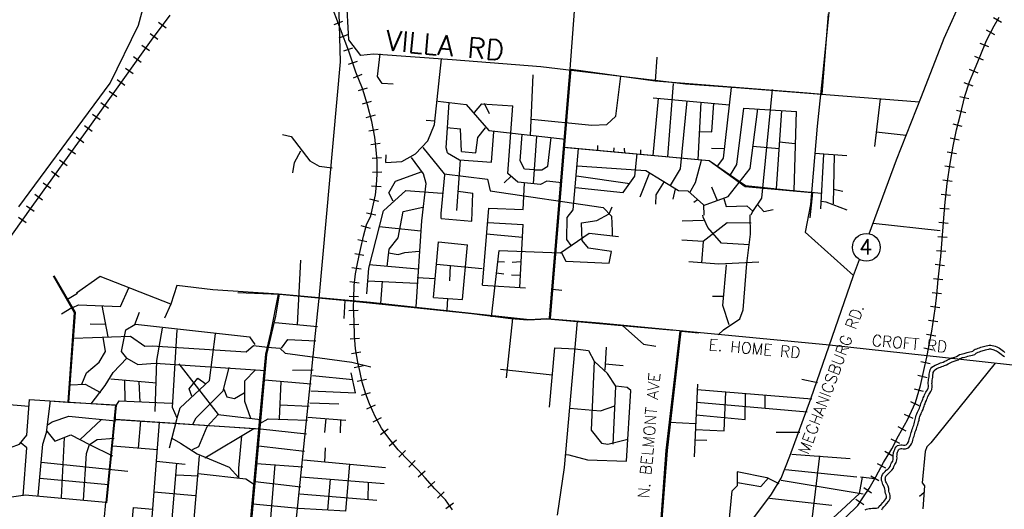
# Model space of a CAD drawing. Header units: feet. Extents: x 1615653 to 1618118, y 708897 to 711917.
# Tile 33 of 183: x 1618074.11 to 1618084.56, y 710533.35 to 710538.55. Entities that reach past the tile are written whole.
import ezdxf

# ---------------------------------------------------------------- set-up
doc = ezdxf.new("R2010")
doc.units = ezdxf.units.FT
doc.header["$LTSCALE"] = 20
doc.header["$MEASUREMENT"] = 0
for name, color, linetype in [('17_TRAIN_TRAKS', 254, 'Continuous'), ('35_INTERSTATE_ROADS', 130, 'Continuous'), ('36_MAJOR_ROADS', 130, 'Continuous'), ('37_MINOR_ROADS', 130, 'Continuous'), ('38_TOWN_ROADS', 130, 'Continuous'), ('58_MAJOR_WATER', 170, 'Continuous'), ('ROAD-TEXT', 2, 'Continuous')]:
    doc.layers.add(name, color=color, linetype=linetype)
doc.styles.get("Standard").update_dxf_attribs({"font": 'simplex.shx'})

msp = doc.modelspace()

# ---------------------------------------------------------------- linework, layer by layer
at = {"layer": '17_TRAIN_TRAKS', "linetype": 'Continuous'}
for points in [[(1618078.70163, 710533.34607), (1618078.62743, 710533.44928), (1618078.51614, 710533.56853), (1618078.41086, 710533.68477), (1618078.33466, 710533.77095), (1618078.2374, 710533.86614), (1618078.12711, 710533.98238), (1618078.02784, 710534.10464), (1618077.94863, 710534.21186), (1618077.88346, 710534.3281), (1618077.82029, 710534.4724), (1618077.78119, 710534.57361), (1618077.74309, 710534.70187), (1618077.72203, 710534.80308), (1618077.69697, 710534.91431), (1618077.6719, 710535.0536), (1618077.66188, 710535.19289), (1618077.65686, 710535.35322), (1618077.65085, 710535.4895), (1618077.65285, 710535.59171), (1618077.65686, 710535.72699), (1618077.67391, 710535.85125), (1618077.69697, 710535.98151), (1618077.72404, 710536.11078), (1618077.75612, 710536.25408), (1618077.78921, 710536.37232), (1618077.83433, 710536.46952), (1618077.85539, 710536.56472), (1618077.88647, 710536.69298), (1618077.89449, 710536.79419), (1618077.90352, 710536.91144), (1618077.90151, 710537.05172), (1618077.89349, 710537.17097), (1618077.87644, 710537.30625), (1618077.84636, 710537.46959), (1618077.79824, 710537.64796), (1618077.7471, 710537.82031), (1618077.67692, 710537.99367), (1618077.59971, 710538.21713), (1618077.51248, 710538.45262), (1618077.40319, 710538.74122)], [(1618073.73748, 710535.8693), (1618074.23583, 710536.56675), (1618074.84943, 710537.4185), (1618075.50418, 710538.3354), (1618075.70368, 710538.60195)], [(1618075.66118, 710538.46172), (1618075.58112, 710538.52164)], [(1618077.53538, 710538.53334), (1618077.44186, 710538.49793)], [(1618082.88268, 710533.2659), (1618083.00703, 710533.39215), (1618083.06818, 710533.48235), (1618083.12733, 710533.57155), (1618083.20053, 710533.6968), (1618083.28173, 710533.8461), (1618083.36898, 710533.9944), (1618083.43918, 710534.1317), (1618083.53543, 710534.30205), (1618083.62163, 710534.48445), (1618083.67378, 710534.6658), (1618083.70988, 710534.82515), (1618083.74198, 710534.9674), (1618083.76403, 710535.07665), (1618083.79513, 710535.242), (1618083.81418, 710535.3863), (1618083.83223, 710535.50555), (1618083.84723, 710535.6288), (1618083.86228, 710535.79315), (1618083.89038, 710536.03765), (1618083.93248, 710536.57875), (1618083.95753, 710536.81325), (1618083.98763, 710537.0257), (1618084.02073, 710537.20905), (1618084.05783, 710537.3824), (1618084.09793, 710537.54375), (1618084.14403, 710537.74115), (1618084.19618, 710537.89245), (1618084.24733, 710538.01975), (1618084.30848, 710538.16505), (1618084.37563, 710538.3334), (1618084.45688, 710538.4877), (1618084.50998, 710538.5789)], [(1618084.53516, 710538.52277), (1618084.44874, 710538.57309)], [(1618084.4637, 710538.39335), (1618084.37522, 710538.43994)], [(1618075.57129, 710538.34163), (1618075.49124, 710538.40155)], [(1618077.58807, 710538.39252), (1618077.49429, 710538.35778)], [(1618075.48397, 710538.22106), (1618075.40259, 710538.27917)], [(1618077.64017, 710538.25186), (1618077.5464, 710538.21712)], [(1618084.40135, 710538.26293), (1618084.30847, 710538.29998)], [(1618075.3968, 710538.09899), (1618075.31542, 710538.1571)], [(1618077.68991, 710538.10918), (1618077.59539, 710538.07652)], [(1618084.34499, 710538.12291), (1618084.25282, 710538.1617)], [(1618075.30963, 710537.97692), (1618075.22825, 710538.03503)], [(1618084.28737, 710537.98531), (1618084.19458, 710538.02259)], [(1618075.22246, 710537.85484), (1618075.14108, 710537.91296)], [(1618077.74018, 710537.97066), (1618077.64749, 710537.93313)], [(1618075.13529, 710537.73277), (1618075.05391, 710537.79089)], [(1618077.79732, 710537.82682), (1618077.70146, 710537.79838)], [(1618084.23373, 710537.84795), (1618084.13918, 710537.88053)], [(1618077.83999, 710537.68302), (1618077.74412, 710537.65458)], [(1618084.18821, 710537.7105), (1618084.09083, 710537.73324)], [(1618075.04812, 710537.6107), (1618074.96674, 710537.66882)], [(1618084.1541, 710537.56443), (1618084.05672, 710537.58717)], [(1618074.96095, 710537.48863), (1618074.87957, 710537.54674)], [(1618077.87992, 710537.53715), (1618077.78337, 710537.5111)], [(1618074.87356, 710537.36646), (1618074.79242, 710537.42491)], [(1618077.91247, 710537.38668), (1618077.81413, 710537.36856)], [(1618084.11821, 710537.41806), (1618084.02116, 710537.44218)], [(1618074.78588, 710537.24475), (1618074.70475, 710537.3032)], [(1618084.08562, 710537.27334), (1618083.98783, 710537.29426)], [(1618074.69821, 710537.12304), (1618074.61707, 710537.1815)], [(1618077.93573, 710537.23568), (1618077.83651, 710537.22318)], [(1618074.61053, 710537.00134), (1618074.52939, 710537.05979)], [(1618077.94949, 710537.08345), (1618077.84971, 710537.07674)], [(1618084.05686, 710537.12778), (1618083.95846, 710537.14555)], [(1618084.03191, 710536.98181), (1618083.9329, 710536.99584)], [(1618074.52285, 710536.87963), (1618074.44171, 710536.93808)], [(1618077.95324, 710536.93089), (1618077.85325, 710536.92946)], [(1618084.01087, 710536.83329), (1618083.91186, 710536.84732)], [(1618074.43517, 710536.75792), (1618074.35404, 710536.81637)], [(1618077.94326, 710536.77661), (1618077.84357, 710536.78452)], [(1618074.3475, 710536.63622), (1618074.26636, 710536.69467)], [(1618077.92043, 710536.62081), (1618077.82324, 710536.64436)], [(1618083.99421, 710536.68596), (1618083.89478, 710536.69658)], [(1618074.26002, 710536.5146), (1618074.17866, 710536.57274)], [(1618083.97947, 710536.53815), (1618083.87977, 710536.5459)], [(1618074.17281, 710536.39256), (1618074.09145, 710536.45069)], [(1618077.88689, 710536.47564), (1618077.78925, 710536.49724)], [(1618077.83049, 710536.33428), (1618077.73419, 710536.36123)], [(1618083.96783, 710536.3886), (1618083.86814, 710536.39635)], [(1618077.7934, 710536.1917), (1618077.69581, 710536.21355)], [(1618083.9562, 710536.23905), (1618083.8565, 710536.24681)], [(1618077.76153, 710536.04584), (1618077.66365, 710536.06634)], [(1618083.94456, 710536.0895), (1618083.84486, 710536.09726)], [(1618077.73334, 710535.90012), (1618077.63487, 710535.91755)], [(1618083.92931, 710535.93845), (1618083.82996, 710535.94987)], [(1618083.91218, 710535.78944), (1618083.81283, 710535.80085)], [(1618077.71101, 710535.75379), (1618077.61193, 710535.76738)], [(1618077.7034, 710535.60947), (1618077.60344, 710535.61243)], [(1618083.89857, 710535.64121), (1618083.79899, 710535.65033)], [(1618083.88035, 710535.48937), (1618083.78147, 710535.50434)], [(1618077.70206, 710535.46321), (1618077.60215, 710535.4588)], [(1618077.70815, 710535.31269), (1618077.6082, 710535.30956)], [(1618083.85875, 710535.3419), (1618083.75961, 710535.35499)], [(1618083.83639, 710535.19086), (1618083.73811, 710535.20934)], [(1618077.71402, 710535.16486), (1618077.61428, 710535.15768)], [(1618083.80822, 710535.04285), (1618083.71019, 710535.06264)], [(1618077.72856, 710535.02107), (1618077.63014, 710535.00336)], [(1618077.75685, 710534.87601), (1618077.6593, 710534.85403)], [(1618083.7769, 710534.895), (1618083.67935, 710534.91702)], [(1618083.74382, 710534.74866), (1618083.64629, 710534.77075)], [(1618077.78861, 710534.72857), (1618077.6907, 710534.7082)], [(1618077.82893, 710534.58849), (1618077.73307, 710534.56001)], [(1618083.70699, 710534.60036), (1618083.61088, 710534.62799)], [(1618077.88247, 710534.45505), (1618077.79086, 710534.41495)], [(1618083.66042, 710534.44951), (1618083.57001, 710534.49223)], [(1618083.59633, 710534.31389), (1618083.50591, 710534.35662)], [(1618077.94336, 710534.3235), (1618077.85614, 710534.27459)], [(1618083.52324, 710534.17883), (1618083.43617, 710534.22802)], [(1618078.01858, 710534.20132), (1618077.93815, 710534.1419)], [(1618078.10873, 710534.08434), (1618078.03109, 710534.02131)], [(1618083.45292, 710534.04874), (1618083.36388, 710534.09426)], [(1618078.20417, 710533.97381), (1618078.13162, 710533.90498)], [(1618083.37992, 710533.91439), (1618083.29373, 710533.9651)], [(1618078.30741, 710533.86758), (1618078.23746, 710533.79612)], [(1618083.3059, 710533.78589), (1618083.21805, 710533.83367)], [(1618078.4138, 710533.75692), (1618078.33888, 710533.69068)], [(1618083.2329, 710533.6531), (1618083.14657, 710533.70356)], [(1618078.51363, 710533.64578), (1618078.43951, 710533.57865)], [(1618078.61482, 710533.53607), (1618078.54172, 710533.46784)], [(1618083.15445, 710533.52198), (1618083.07111, 710533.57724)], [(1618078.71353, 710533.41517), (1618078.63233, 710533.35681)], [(1618083.07068, 710533.39694), (1618082.98791, 710533.45305)]]:
    msp.add_lwpolyline(points, dxfattribs=at)
at = {"layer": '35_INTERSTATE_ROADS', "linetype": 'Continuous'}
for points in [[(1618075.36783, 710538.49464), (1618075.5093, 710539.02248)], [(1618077.51142, 710538.10585), (1618077.49538, 710538.75598)], [(1618083.92551, 710538.35482), (1618084.06048, 710538.65367)], [(1618075.06584, 710537.87951), (1618075.36783, 710538.49464)], [(1618083.68556, 710537.73604), (1618083.92551, 710538.35482)], [(1618077.28586, 710535.59051), (1618077.51142, 710538.10585)], [(1618074.09767, 710536.56594), (1618075.06584, 710537.87951)], [(1618083.42061, 710537.06512), (1618083.68556, 710537.73604)], [(1618083.12824, 710536.27772), (1618083.42061, 710537.06512)], [(1618082.9637, 710535.8346), (1618083.02684, 710536.00463)], [(1618082.5088, 710534.52384), (1618082.9637, 710535.8346)], [(1618077.27259, 710535.45958), (1618077.28586, 710535.59051)], [(1618077.01118, 710532.91187), (1618077.27259, 710535.45958)], [(1618082.28684, 710533.9151), (1618082.5088, 710534.52384)], [(1618082.19286, 710533.68042), (1618082.28684, 710533.9151)], [(1618082.09188, 710533.51194), (1618082.19286, 710533.68042)], [(1618075.48232, 710533.03482), (1618075.09142, 710533.07497), (1618075.01941, 710533.14705), (1618075.00387, 710533.22998), (1618075.01925, 710533.42127), (1618074.16367, 710533.50016), (1618073.0354, 710533.335)], [(1618081.90192, 710533.25821), (1618082.09188, 710533.51194)]]:
    msp.add_lwpolyline(points, dxfattribs=at)
at = {"layer": '36_MAJOR_ROADS', "linetype": 'Continuous'}
msp.add_line((1618079.95086, 710538.02648), (1618080.11964, 710540.26417), dxfattribs=at)
for points in [[(1618083.62689, 710548.42499), (1618083.42121, 710545.99014), (1618083.38843, 710545.60488), (1618083.14333, 710543.12301), (1618083.13809, 710543.07037), (1618082.89347, 710540.58992), (1618082.82383, 710539.88398), (1618082.6357, 710537.99103), (1618082.57479, 710537.4209), (1618082.50698, 710536.5901), (1618082.45051, 710536.29403), (1618082.9637, 710535.8346)], [(1618078.70017, 710538.1274), (1618077.86338, 710538.18483), (1618077.72853, 710538.17333), (1618077.60142, 710538.33898), (1618077.5754, 710538.79676), (1618077.49538, 710538.75598)], [(1618081.17782, 710537.86672), (1618079.64157, 710538.05144), (1618078.70017, 710538.1274)], [(1618079.93799, 710537.86932), (1618079.95086, 710538.02648)], [(1618079.73279, 710535.37984), (1618079.93799, 710537.86932)], [(1618083.66254, 710537.6754), (1618081.67504, 710537.83095), (1618081.17782, 710537.86672)], [(1618079.87984, 710537.19979), (1618081.4277, 710537.05583), (1618081.81041, 710536.78113), (1618082.28359, 710536.73886)], [(1618082.28359, 710536.73886), (1618082.51982, 710536.71762)], [(1618074.46084, 710535.8304), (1618074.68296, 710535.43971), (1618074.61682, 710534.49021), (1618075.12275, 710534.45911), (1618075.06155, 710533.84477)], [(1618076.85287, 710535.63768), (1618076.15648, 710535.6837), (1618075.77589, 710535.72682), (1618075.70883, 710535.52905), (1618074.9582, 710535.8242), (1618074.70914, 710535.64674)], [(1618076.65563, 710534.31775), (1618076.71946, 710534.99739), (1618076.77347, 710535.22597), (1618076.85287, 710535.63768)], [(1618077.83002, 710535.5466), (1618076.85287, 710535.63768)], [(1618080.26582, 710535.32802), (1618079.70108, 710535.37419), (1618079.5223, 710535.36299), (1618078.93295, 710535.42865), (1618077.83002, 710535.5466)], [(1618082.70607, 710535.0944), (1618080.26582, 710535.32802)], [(1618080.91179, 710533.15427), (1618080.9741, 710533.97562), (1618081.12124, 710535.24239)], [(1618085.05137, 710534.4639), (1618084.77939, 710534.76343), (1618084.65041, 710534.8819), (1618084.32772, 710534.9172), (1618082.70607, 710535.0944)], [(1618084.46771, 710534.90188), (1618083.7855, 710534.05779), (1618083.74195, 710534.01423), (1618083.72258, 710533.96583), (1618083.69355, 710533.6319), (1618083.71774, 710533.59802), (1618083.69839, 710533.35604)], [(1618074.61682, 710534.49021), (1618075.12275, 710534.45911), (1618075.11875, 710534.30663), (1618076.65052, 710534.20632)], [(1618076.43164, 710531.83393), (1618076.65563, 710534.31775)], [(1618075.06155, 710533.84477), (1618075.01925, 710533.42127)], [(1618083.66195, 710533.48831), (1618083.7126, 710533.53367)]]:
    msp.add_lwpolyline(points, dxfattribs=at)
at = {"layer": '37_MINOR_ROADS', "linetype": 'Continuous'}
for points in [[(1618083.2443, 710537.71068), (1618083.18546, 710537.2053)], [(1618083.52207, 710537.32197), (1618083.20313, 710537.35703)], [(1618081.85697, 710536.16153), (1618081.55864, 710536.17959), (1618081.41466, 710536.34309), (1618081.3642, 710536.45283), (1618081.36184, 710536.47743)], [(1618081.52433, 710535.20526), (1618081.5829, 710535.25744), (1618081.75394, 710535.37551), (1618081.78914, 710535.46894), (1618081.82813, 710535.96289), (1618081.86734, 710536.27268), (1618081.86377, 710536.48044)], [(1618081.87594, 710536.39196), (1618081.62171, 710536.39337), (1618081.36642, 710536.19666), (1618081.13717, 710536.21171)], [(1618081.36742, 710536.41946), (1618081.14328, 710536.41178)], [(1618083.16981, 710536.38967), (1618083.8821, 710536.31103)], [(1618081.36642, 710536.19666), (1618081.34672, 710535.96893)], [(1618081.95508, 710535.97686), (1618081.5319, 710535.9536), (1618081.21425, 710535.97987)], [(1618081.64147, 710535.30963), (1618081.57566, 710535.5152), (1618081.6147, 710535.94675)], [(1618081.58429, 710535.61053), (1618081.46444, 710535.61267)], [(1618074.54964, 710535.42598), (1618074.65881, 710535.49535)], [(1618075.70883, 710535.52905), (1618075.64202, 710535.37979)], [(1618074.4199, 710534.50407), (1618074.61682, 710534.49021)]]:
    msp.add_lwpolyline(points, dxfattribs=at)
at = {"layer": '38_TOWN_ROADS', "linetype": 'Continuous'}
for points in [[(1618082.6279, 710537.76248), (1618082.69796, 710538.61356)], [(1618078.07259, 710537.86887), (1618077.95451, 710537.87589), (1618077.90747, 710537.95016), (1618077.93449, 710538.18902)], [(1618078.43939, 710537.26708), (1618078.51091, 710537.44065), (1618078.58598, 710538.13673)], [(1618080.85759, 710537.8993), (1618080.87798, 710538.15625)], [(1618079.94901, 710537.86839), (1618079.96188, 710538.02556)], [(1618079.96188, 710538.02556), (1618080.85591, 710537.90264), (1618082.46931, 710537.77671)], [(1618079.53074, 710537.32226), (1618079.55938, 710537.96676)], [(1618079.54074, 710537.49683), (1618080.1825, 710537.43347), (1618080.34197, 710537.43842), (1618080.43863, 710537.52754), (1618080.49184, 710537.95155)], [(1618079.74381, 710535.37892), (1618079.94901, 710537.86839)], [(1618080.99091, 710537.09645), (1618081.0489, 710537.87589)], [(1618081.52183, 710537.00115), (1618081.58149, 710537.08219), (1618081.6654, 710537.831)], [(1618081.87478, 710536.47951), (1618081.88482, 710536.50391), (1618081.98938, 710536.65457), (1618082.10075, 710537.80968)], [(1618078.5461, 710537.68571), (1618078.84686, 710537.65148), (1618079.09036, 710537.37586), (1618079.90188, 710537.28371)], [(1618080.83393, 710537.72241), (1618081.64382, 710537.64818)], [(1618080.83593, 710537.10848), (1618080.88992, 710537.71639)], [(1618081.01891, 710536.79049), (1618081.12323, 710536.96969), (1618081.19388, 710537.6893)], [(1618082.46931, 710537.77671), (1618082.6279, 710537.76248)], [(1618078.65046, 710537.13766), (1618078.63589, 710537.18971), (1618078.66627, 710537.67385)], [(1618078.93555, 710537.56807), (1618079.01331, 710537.65959), (1618079.34185, 710537.63911)], [(1618079.09517, 710537.55106), (1618079.04358, 710537.66129)], [(1618079.86285, 710536.82063), (1618079.70536, 710536.83639), (1618079.63659, 710536.8011), (1618079.3957, 710536.82657), (1618079.28982, 710536.91826), (1618079.34185, 710537.63911)], [(1618081.31186, 710537.06435), (1618081.34586, 710537.67626)], [(1618081.32586, 710537.36429), (1618081.45584, 710537.36027), (1618081.47984, 710537.66523)], [(1618081.36886, 710536.57782), (1618081.63253, 710536.67264), (1618081.86481, 710536.97268), (1618081.94577, 710537.60404)], [(1618081.65581, 710536.90585), (1618081.72271, 710537.01288), (1618081.79579, 710537.61206)], [(1618081.79579, 710537.61206), (1618082.35671, 710537.57796)], [(1618082.14374, 710536.75538), (1618082.20173, 710537.58799)], [(1618082.33371, 710536.73933), (1618082.35671, 710537.57796)], [(1618078.42331, 710537.48516), (1618078.51929, 710537.47917)], [(1618078.64287, 710537.40848), (1618078.78924, 710537.3941)], [(1618078.80003, 710537.15206), (1618078.78924, 710537.3941)], [(1618078.9488, 710537.13769), (1618078.97195, 710537.30171), (1618079.05438, 710537.40248)], [(1618076.89845, 710537.33299), (1618076.98963, 710537.31251), (1618077.18606, 710537.05331), (1618077.28597, 710536.99671), (1618077.42273, 710536.97833)], [(1618077.99525, 710537.03633), (1618078.16328, 710537.04753), (1618078.30885, 710537.1276), (1618078.43939, 710537.26708)], [(1618079.11661, 710537.03934), (1618079.14238, 710537.35996)], [(1618079.57275, 710536.95807), (1618079.46675, 710536.96443), (1618079.42175, 710537.05335), (1618079.44277, 710537.33113)], [(1618079.56475, 710536.80758), (1618079.59776, 710537.31524)], [(1618079.57275, 710536.95807), (1618079.6502, 710536.95621), (1618079.71625, 710536.99493), (1618079.75181, 710537.30119)], [(1618077.00522, 710536.92441), (1618077.02408, 710537.03635), (1618077.0928, 710537.15925)], [(1618078.38837, 710537.19585), (1618078.6158, 710536.91473), (1618079.07504, 710536.85701), (1618079.1016, 710536.73334), (1618080.30455, 710536.55733), (1618080.39063, 710536.46457), (1618080.39848, 710536.31088)], [(1618079.89085, 710537.19886), (1618081.42928, 710537.05667), (1618081.81538, 710536.79172), (1618082.28287, 710536.74209)], [(1618079.96488, 710536.15244), (1618079.91835, 710536.2161), (1618079.92085, 710536.44964), (1618079.98527, 710536.53253), (1618080.0419, 710537.18582)], [(1618080.24502, 710537.16566), (1618080.24702, 710537.21582)], [(1618080.41599, 710537.1466), (1618080.42099, 710537.19275)], [(1618080.53298, 710537.13557), (1618080.52998, 710537.18773)], [(1618080.70195, 710537.11952), (1618080.70295, 710537.16968)], [(1618081.45384, 710537.18874), (1618081.59482, 710537.18472)], [(1618081.89414, 710537.20728), (1618082.17316, 710537.18521)], [(1618082.17374, 710537.25595), (1618082.34171, 710537.23889)], [(1618077.99525, 710537.03633), (1618077.9988, 710537.11798)], [(1618078.31835, 710535.50031), (1618078.37545, 710536.41389), (1618078.42338, 710536.81337), (1618078.39289, 710536.91394), (1618078.26733, 710537.0885)], [(1618078.65046, 710537.13766), (1618078.777, 710537.06398), (1618079.11661, 710537.03934)], [(1618078.74849, 710536.52366), (1618078.7865, 710537.0584)], [(1618078.80003, 710537.15206), (1618078.9488, 710537.13769)], [(1618080.00889, 710536.76946), (1618080.51619, 710536.71559), (1618080.63898, 710536.89003), (1618080.6641, 710537.12863)], [(1618081.22388, 710536.71626), (1618081.28418, 710536.8243), (1618081.34886, 710537.06134)], [(1618082.55068, 710537.13457), (1618082.89157, 710537.10907)], [(1618082.61667, 710536.54271), (1618082.64667, 710537.12554)], [(1618082.74965, 710536.59588), (1618082.76065, 710537.11751)], [(1618080.02605, 710537.00015), (1618080.75728, 710536.94968), (1618081.1027, 710536.739), (1618081.20388, 710536.73532), (1618081.36774, 710536.58375), (1618081.37285, 710536.47651)], [(1618078.07327, 710536.62599), (1618078.02501, 710536.71403), (1618078.09678, 710536.83811), (1618078.37937, 710536.94001)], [(1618078.58144, 710536.44038), (1618078.58339, 710536.49236), (1618078.62245, 710536.9059)], [(1618079.25065, 710536.81962), (1618079.32567, 710536.88885)], [(1618080.01889, 710536.89386), (1618080.58808, 710536.8126)], [(1618080.69495, 710536.67111), (1618080.79994, 710536.92892)], [(1618077.79118, 710535.64077), (1618077.81518, 710535.91297), (1618077.96824, 710536.52178), (1618078.20531, 710536.73635), (1618078.59144, 710536.70826)], [(1618079.02158, 710535.73107), (1618079.08893, 710536.54917), (1618079.45471, 710536.53469), (1618079.46872, 710536.81561)], [(1618080.86093, 710536.59387), (1618080.86729, 710536.69117), (1618080.95492, 710536.83362)], [(1618081.0479, 710536.64503), (1618081.0709, 710536.75638)], [(1618081.51683, 710536.62798), (1618081.45584, 710536.77444)], [(1618082.28287, 710536.74209), (1618082.62173, 710536.70926)], [(1618082.75065, 710536.75036), (1618082.84964, 710536.7313)], [(1618078.76349, 710536.73234), (1618078.91754, 710536.70826)], [(1618078.90654, 710536.41129), (1618078.91754, 710536.70826)], [(1618081.26687, 710536.61293), (1618081.30586, 710536.64202)], [(1618081.58482, 710536.65406), (1618081.60882, 710536.56779), (1618081.82869, 710536.57615), (1618081.89378, 710536.51864)], [(1618082.50381, 710536.44872), (1618082.53083, 710536.71669)], [(1618078.01025, 710535.93172), (1618078.03045, 710536.11474), (1618078.12638, 710536.23646), (1618078.17731, 710536.51463), (1618078.38637, 710536.56078)], [(1618080.36801, 710536.49155), (1618080.39702, 710536.56278)], [(1618081.93877, 710536.59287), (1618082.00873, 710536.51568), (1618082.11075, 710536.53669)], [(1618082.62167, 710536.62397), (1618082.66906, 710536.61712), (1618082.89163, 710536.53368)], [(1618078.58144, 710536.44038), (1618078.90654, 710536.41129)], [(1618080.36601, 710535.96583), (1618080.39048, 710536.09053), (1618080.14594, 710536.12335), (1618080.0804, 710536.20682), (1618080.07391, 710536.39423), (1618080.23597, 710536.4192), (1618080.36801, 710536.49155)], [(1618077.92422, 710536.3541), (1618078.36737, 710536.30996)], [(1618079.07659, 710536.39825), (1618079.45371, 710536.37517)], [(1618079.4187, 710535.70799), (1618079.45371, 710536.37517)], [(1618079.06459, 710536.27585), (1618079.44571, 710536.24173)], [(1618079.19663, 710536.10027), (1618079.84984, 710536.07619), (1618080.15294, 710536.28588), (1618080.46704, 710536.24976)], [(1618080.39848, 710536.31088), (1618080.40002, 710536.25879)], [(1618078.50163, 710535.60084), (1618078.5532, 710536.19282)], [(1618078.5532, 710536.19282), (1618078.86359, 710536.16181)], [(1618078.80727, 710535.58028), (1618078.86359, 710536.16181)], [(1618078.02426, 710536.07419), (1618078.12522, 710536.05889), (1618078.19719, 710536.07831), (1618078.34836, 710536.09225)], [(1618079.11661, 710535.39698), (1618079.19663, 710536.10027)], [(1618079.85684, 710536.08121), (1618079.9075, 710535.98547), (1618080.36601, 710535.96583)], [(1618077.05448, 710535.31186), (1618077.09248, 710535.99801)], [(1618077.81819, 710535.95179), (1618078.33436, 710535.90564)], [(1618078.53442, 710535.9558), (1618079.01857, 710535.90764)], [(1618078.67303, 710535.7783), (1618078.68204, 710535.94088)], [(1618079.18263, 710535.98189), (1618079.25565, 710535.97888)], [(1618079.33768, 710535.97587), (1618079.42971, 710535.98289)], [(1618074.62784, 710534.48928), (1618074.69882, 710535.44227), (1618074.47186, 710535.82948)], [(1618078.32635, 710535.81233), (1618078.51942, 710535.8013)], [(1618079.16862, 710535.86149), (1618079.24665, 710535.85347)], [(1618079.32967, 710535.84042), (1618079.4227, 710535.83942)], [(1618074.66983, 710535.49443), (1618074.72912, 710535.52372), (1618075.17476, 710535.50647), (1618075.26274, 710535.70208)], [(1618077.80319, 710535.77621), (1618078.32335, 710535.75414)], [(1618077.94023, 710535.53744), (1618077.95924, 710535.77521)], [(1618079.02158, 710535.73107), (1618079.47772, 710535.70498)], [(1618079.76481, 710535.69094), (1618079.86485, 710535.6799)], [(1618074.61308, 710535.58158), (1618074.72016, 710535.64582)], [(1618076.42239, 710535.65385), (1618076.86389, 710535.63676)], [(1618076.8255, 710535.40292), (1618076.86389, 710535.63676)], [(1618076.86389, 710535.63676), (1618077.61571, 710535.56643), (1618078.90964, 710535.43148), (1618079.32221, 710535.37918)], [(1618078.50163, 710535.60084), (1618078.80727, 710535.58028)], [(1618078.64686, 710535.46764), (1618078.6516, 710535.58882)], [(1618075.04577, 710535.18245), (1618074.98278, 710535.51449)], [(1618077.55141, 710535.37807), (1618077.56341, 710535.56866)], [(1618075.24475, 710534.95675), (1618075.18675, 710535.02797), (1618075.23269, 710535.25731), (1618075.32922, 710535.31512), (1618075.37873, 710535.44327)], [(1618076.54156, 710532.92438), (1618076.73006, 710534.99434), (1618076.8255, 710535.40292)], [(1618079.27633, 710534.74731), (1618079.34351, 710535.37636)], [(1618079.32221, 710535.37918), (1618079.50384, 710535.36437), (1618079.71045, 710535.37434), (1618081.05823, 710535.2525)], [(1618074.8538, 710535.32189), (1618075.01678, 710535.31888)], [(1618075.33673, 710535.31888), (1618076.54451, 710535.18242), (1618076.60255, 710535.10019)], [(1618075.5457, 710534.39097), (1618075.56226, 710534.93042), (1618075.62369, 710535.27474)], [(1618076.81852, 710535.33593), (1618077.26745, 710535.29179)], [(1618079.81808, 710533.28651), (1618079.8922, 710533.79268), (1618080.02984, 710535.35104)], [(1618080.51326, 710535.29967), (1618080.73178, 710535.1041), (1618080.86358, 710535.0852)], [(1618074.67783, 710535.16741), (1618075.28344, 710535.18898), (1618075.43339, 710535.08288), (1618075.51169, 710535.08689), (1618076.51107, 710535.02362), (1618076.58711, 710535.09247), (1618076.73753, 710535.07211)], [(1618074.76382, 710534.67988), (1618074.81477, 710534.79888), (1618074.95085, 710534.91539), (1618075.01609, 710535.02578), (1618074.99178, 710535.17844)], [(1618075.69778, 710534.0026), (1618075.77654, 710534.31938), (1618075.72666, 710534.43349), (1618075.77867, 710535.25769)], [(1618075.77767, 710534.32376), (1618075.81111, 710534.42764), (1618076.12062, 710534.72), (1618076.18361, 710535.21455)], [(1618080.92281, 710533.15335), (1618080.98512, 710533.97469), (1618081.13225, 710535.24147)], [(1618081.13225, 710535.24147), (1618081.32031, 710535.22441)], [(1618076.73753, 710535.07211), (1618076.87005, 710535.06296), (1618076.92529, 710535.01026), (1618077.63182, 710534.9146), (1618077.83637, 710534.86245)], [(1618076.88451, 710535.06308), (1618076.9545, 710535.15336), (1618077.25045, 710535.14032)], [(1618079.73307, 710534.43595), (1618079.79069, 710535.0642), (1618080.00414, 710535.0544)], [(1618080.32401, 710534.82935), (1618080.338, 710535.07411)], [(1618080.00414, 710535.0544), (1618080.14599, 710535.03682), (1618080.20879, 710534.92499), (1618080.17737, 710534.18948), (1618080.28496, 710534.05218), (1618080.3524, 710534.04085), (1618080.56597, 710534.09505)], [(1618074.8658, 710534.47122), (1618075.01453, 710534.66445), (1618075.09676, 710534.80248), (1618075.24475, 710534.95675)], [(1618075.24475, 710534.95675), (1618075.35877, 710534.88735), (1618075.54415, 710534.90435), (1618076.71553, 710534.82433)], [(1618075.79567, 710534.89756), (1618076.2136, 710534.35887), (1618076.66354, 710534.30571)], [(1618075.94364, 710534.25354), (1618075.9794, 710534.32122), (1618076.2671, 710534.60824), (1618076.32959, 710534.85543)], [(1618079.91107, 710533.93254), (1618079.93676, 710533.92847), (1618080.13646, 710533.87472), (1618080.55082, 710533.8624), (1618080.59794, 710534.61314), (1618080.55721, 710534.64366), (1618080.43899, 710534.65781), (1618080.34766, 710534.79452), (1618080.21402, 710534.91562)], [(1618080.32601, 710534.89555), (1618080.51598, 710534.8795)], [(1618076.56155, 710534.31574), (1618076.49806, 710534.49676), (1618076.49502, 710534.71387), (1618076.60655, 710534.83035)], [(1618077.00249, 710534.82834), (1618077.22146, 710534.83135)], [(1618077.21546, 710534.77317), (1618077.6434, 710534.72903)], [(1618077.67339, 710534.58659), (1618077.6264, 710534.80026)], [(1618079.21394, 710534.83957), (1618079.76102, 710534.77966)], [(1618074.64283, 710534.67386), (1618074.80174, 710534.67901), (1618074.96379, 710534.5916)], [(1618075.07177, 710534.73605), (1618075.5577, 710534.69292)], [(1618075.22475, 710534.50132), (1618075.22275, 710534.719)], [(1618075.38473, 710534.49028), (1618075.37573, 710534.70797)], [(1618075.93265, 710534.55148), (1618075.90365, 710534.62972), (1618075.99664, 710534.74308), (1618076.08362, 710534.68389)], [(1618076.70453, 710534.72602), (1618077.20046, 710534.68188)], [(1618076.86351, 710534.31273), (1618076.88151, 710534.70897)], [(1618080.40999, 710534.04288), (1618080.43799, 710534.6558)], [(1618081.27387, 710533.90846), (1618081.30886, 710534.67988)], [(1618082.41275, 710534.73151), (1618082.57887, 710534.69738)], [(1618076.2746, 710534.62771), (1618076.30551, 710534.54355), (1618076.38735, 710534.52918), (1618076.48856, 710534.58659)], [(1618077.19846, 710534.61066), (1618077.67339, 710534.58659)], [(1618081.30186, 710534.6227), (1618082.51981, 710534.52292)], [(1618081.58782, 710534.18332), (1618081.60482, 710534.59762)], [(1618081.81079, 710534.3027), (1618081.8161, 710534.58061)], [(1618082.02476, 710534.42408), (1618082.02376, 710534.56452)], [(1618073.57655, 710534.03232), (1618074.00875, 710534.00592), (1618074.10163, 710534.0409), (1618074.17926, 710534.13811), (1618074.2089, 710534.51837)], [(1618073.62957, 710534.51519), (1618073.7037, 710534.48704), (1618074.20282, 710534.44492)], [(1618074.2089, 710534.51837), (1618075.13376, 710534.45818)], [(1618074.30286, 710533.49523), (1618074.35106, 710534.04333), (1618074.38897, 710534.16648), (1618074.43092, 710534.50315)], [(1618075.03027, 710533.42035), (1618075.13376, 710534.45818)], [(1618075.13376, 710534.45818), (1618075.16092, 710534.50178), (1618075.72268, 710534.47825)], [(1618076.87151, 710534.45919), (1618077.18146, 710534.44615)], [(1618077.18846, 710534.48226), (1618077.49542, 710534.47223)], [(1618079.94932, 710534.42339), (1618080.27506, 710534.39513), (1618080.42799, 710534.44815)], [(1618081.29987, 710534.48928), (1618082.47169, 710534.38596)], [(1618074.40591, 710534.25016), (1618074.45101, 710534.27831), (1618074.6254, 710534.33908), (1618075.12722, 710534.29032)], [(1618075.94164, 710533.9857), (1618076.00863, 710534.0158), (1618076.09531, 710534.22932), (1618076.2136, 710534.35887)], [(1618077.16547, 710534.33078), (1618077.56941, 710534.29868)], [(1618081.29187, 710534.35285), (1618081.81079, 710534.3027)], [(1618074.74906, 710534.09255), (1618074.97516, 710534.30437)], [(1618075.12976, 710534.30571), (1618076.66154, 710534.20539)], [(1618075.36757, 710534.00053), (1618075.39357, 710534.28849)], [(1618075.49333, 710533.0339), (1618075.5898, 710534.27667)], [(1618076.65454, 710534.26056), (1618076.74622, 710534.31176), (1618077.16347, 710534.29567)], [(1618077.34744, 710534.16527), (1618077.36044, 710534.31574)], [(1618077.51142, 710534.16326), (1618077.51542, 710534.29969)], [(1618081.00791, 710534.27561), (1618081.28487, 710534.26157)], [(1618074.3949, 710534.1819), (1618074.47803, 710534.07265), (1618074.64901, 710534.14074), (1618074.8481, 710534.04035)], [(1618076.07162, 710533.89872), (1618076.59242, 710534.2105)], [(1618076.43349, 710533.68318), (1618076.43194, 710533.78737), (1618076.46433, 710534.13227)], [(1618076.66154, 710534.20539), (1618077.15072, 710534.15103)], [(1618081.28387, 710534.19636), (1618081.58782, 710534.18332)], [(1618082.14174, 710534.16928), (1618082.39271, 710534.16928)], [(1618074.14079, 710533.49422), (1618074.17981, 710534.00421), (1618074.11978, 710534.0544)], [(1618074.54797, 710533.47415), (1618074.58198, 710534.11162)], [(1618074.78207, 710533.44804), (1618074.81428, 710533.94442), (1618074.8481, 710534.04035)], [(1618074.8481, 710534.04035), (1618074.92676, 710534.09051), (1618075.11008, 710534.10582)], [(1618074.8481, 710534.04035), (1618075.08921, 710533.91687)], [(1618075.09499, 710534.02403), (1618075.56981, 710533.98393)], [(1618075.72117, 710534.10485), (1618075.81279, 710534.05225), (1618075.99061, 710533.94083), (1618076.33017, 710533.79926), (1618076.43349, 710533.68318)], [(1618076.64041, 710534.02403), (1618077.13122, 710533.96789)], [(1618081.27987, 710534.08702), (1618081.40385, 710534.08502)], [(1618075.93567, 710532.98944), (1618076.01464, 710533.91877)], [(1618077.34807, 710533.85232), (1618077.35407, 710534.00186)], [(1618082.30672, 710533.93755), (1618082.92763, 710533.89041)], [(1618082.52345, 710533.24224), (1618082.60348, 710533.91687)], [(1618074.33388, 710533.85161), (1618075.25376, 710533.75692)], [(1618075.55782, 710533.86062), (1618075.8637, 710533.82854)], [(1618075.66278, 710532.5343), (1618075.77573, 710533.83556)], [(1618076.62041, 710533.83757), (1618077.11223, 710533.80047)], [(1618076.71738, 710532.54933), (1618076.81734, 710533.82453)], [(1618077.12023, 710533.87466), (1618077.9899, 710533.79446)], [(1618077.57105, 710533.33029), (1618077.61104, 710533.82854)], [(1618075.77074, 710533.71726), (1618076.00365, 710533.70523)], [(1618076.00165, 710533.7303), (1618076.50818, 710533.67231), (1618076.60042, 710533.612)], [(1618081.63682, 710533.18319), (1618081.67367, 710533.5481), (1618081.7298, 710533.6025), (1618081.7308, 710533.74696)], [(1618081.7278, 710533.75097), (1618082.04, 710533.68646), (1618082.17029, 710533.62512)], [(1618082.23869, 710533.77295), (1618082.99647, 710533.69467)], [(1618074.31887, 710533.67995), (1618075.04919, 710533.61369)], [(1618076.60542, 710533.64508), (1618077.09324, 710533.58994)], [(1618077.09523, 710533.69621), (1618077.9769, 710533.62604)], [(1618077.37836, 710533.34263), (1618077.40537, 710533.6689)], [(1618077.80778, 710533.45269), (1618077.81078, 710533.63831)], [(1618081.7288, 710533.6346), (1618081.9792, 710533.5908), (1618082.05875, 710533.68476)], [(1618082.1923, 710533.66125), (1618083.06368, 710533.51571)], [(1618082.74187, 710533.25712), (1618083.02672, 710533.51655), (1618083.05662, 710533.69266)], [(1618083.03557, 710533.69467), (1618083.18893, 710533.67861)], [(1618075.53375, 710533.53606), (1618075.96959, 710533.49724)], [(1618077.07924, 710533.51275), (1618077.89993, 710533.44659)], [(1618076.58143, 710533.40949), (1618077.06725, 710533.36237)], [(1618082.07119, 710533.46864), (1618082.73366, 710533.39485)], [(1618075.28456, 710533.05235), (1618075.3123, 710533.36974)], [(1618075.3123, 710533.36974), (1618075.52007, 710533.35137)], [(1618077.06725, 710533.36237), (1618077.57006, 710533.3323)]]:
    msp.add_lwpolyline(points, dxfattribs=at)
at = {"layer": '58_MAJOR_WATER', "linetype": 'Continuous'}
for points in [[(1618083.38523, 710533.92835), (1618083.38648, 710533.94135), (1618083.38873, 710533.95435), (1618083.39313, 710533.9713), (1618083.40043, 710533.98715), (1618083.40573, 710534.00005), (1618083.41403, 710534.0139), (1618083.43028, 710534.0266), (1618083.44838, 710534.0322), (1618083.46348, 710534.0359), (1618083.47853, 710534.0366), (1618083.49443, 710534.03325), (1618083.50943, 710534.03195), (1618083.52353, 710534.03665), (1618083.53483, 710534.05045), (1618083.54513, 710534.06625), (1618083.55143, 710534.07915), (1618083.55468, 710534.0921), (1618083.55808, 710534.11005), (1618083.56338, 710534.125), (1618083.56768, 710534.1379), (1618083.57193, 710534.15185), (1618083.57628, 710534.1668), (1618083.58063, 710534.1837), (1618083.58698, 710534.2006), (1618083.59228, 710534.2155), (1618083.59663, 710534.23145), (1618083.60193, 710534.24535), (1618083.60623, 710534.2593), (1618083.61158, 710534.2762), (1618083.61488, 710534.29015), (1618083.61913, 710534.3041), (1618083.62043, 710534.3171), (1618083.62373, 710534.33205), (1618083.62808, 710534.349), (1618083.63443, 710534.3649), (1618083.64383, 710534.3837), (1618083.65008, 710534.3966), (1618083.65743, 710534.4115), (1618083.66368, 710534.42535), (1618083.66803, 710534.4403), (1618083.67438, 710534.4572), (1618083.67873, 710534.47315), (1618083.68603, 710534.488), (1618083.69133, 710534.5019), (1618083.69868, 710534.5198), (1618083.70403, 710534.5357), (1618083.71138, 710534.5526), (1618083.71763, 710534.5655), (1618083.73223, 710534.5932), (1618083.73953, 710534.6061), (1618083.74883, 710534.6209), (1618083.75613, 710534.6358), (1618083.75848, 710534.65275), (1618083.75783, 710534.6688), (1618083.75618, 710534.68485), (1618083.75648, 710534.6999), (1618083.75783, 710534.7159), (1618083.76013, 710534.73085), (1618083.76343, 710534.7448), (1618083.76468, 710534.7578), (1618083.76503, 710534.77385), (1618083.76533, 710534.78785), (1618083.76858, 710534.8008), (1618083.77188, 710534.81375), (1618083.77723, 710534.83065), (1618083.78453, 710534.84655), (1618083.79583, 710534.8593), (1618083.81203, 710534.87), (1618083.83033, 710534.88265), (1618083.85653, 710534.8931), (1618083.87068, 710534.89885), (1618083.88783, 710534.9055), (1618083.90093, 710534.9092), (1618083.91403, 710534.91395), (1618083.93218, 710534.9226), (1618083.94938, 710534.93125), (1618083.96253, 710534.938), (1618083.97773, 710534.9467), (1618083.99388, 710534.95435), (1618084.00803, 710534.96005), (1618084.02108, 710534.9638), (1618084.04018, 710534.9684), (1618084.05733, 710534.97505), (1618084.07258, 710534.98575), (1618084.08873, 710534.99345), (1618084.10488, 710535.0001), (1618084.11893, 710535.00285), (1618084.13708, 710535.00745), (1618084.15013, 710535.0102), (1618084.16823, 710535.0158), (1618084.18333, 710535.0185), (1618084.19838, 710535.0222), (1618084.21748, 710535.0268), (1618084.23058, 710535.03055), (1618084.24283, 710535.0433), (1618084.25598, 710535.05005), (1618084.27213, 710535.0557), (1618084.28628, 710535.06245), (1618084.30238, 710535.0671), (1618084.31548, 710535.07185)], [(1618084.31548, 710535.07185), (1618084.32958, 710535.07655), (1618084.34468, 710535.08025), (1618084.35773, 710535.084), (1618084.37178, 710535.0857), (1618084.38893, 710535.09135), (1618084.40298, 710535.09405), (1618084.41998, 710535.0937), (1618084.43693, 710535.09135), (1618084.45188, 710535.08805), (1618084.46678, 710535.0827), (1618084.48363, 710535.07635), (1618084.49853, 710535.07005), (1618084.51233, 710535.06175), (1618084.52713, 710535.0514), (1618084.54093, 710535.0411), (1618084.55568, 710535.0298), (1618084.57143, 710535.01745)], [(1618083.42504, 710533.92452), (1618083.42615, 710533.93601), (1618083.42786, 710533.9459), (1618083.43095, 710533.9578), (1618083.43711, 710533.97117), (1618083.44158, 710533.98207), (1618083.44452, 710533.98696), (1618083.44912, 710533.99056), (1618083.45906, 710533.99363), (1618083.46922, 710533.99612), (1618083.47528, 710533.9964), (1618083.48856, 710533.99361), (1618083.51422, 710533.99138), (1618083.54715, 710534.00236), (1618083.56715, 710534.02679), (1618083.57999, 710534.04647), (1618083.58921, 710534.06535), (1618083.59376, 710534.0835), (1618083.59681, 710534.09958), (1618083.60121, 710534.11199), (1618083.60579, 710534.12574), (1618083.61026, 710534.14043), (1618083.61486, 710534.15622), (1618083.61883, 710534.17164), (1618083.62455, 710534.18686), (1618083.63047, 710534.20352), (1618083.6347, 710534.21903), (1618083.63977, 710534.23232), (1618083.64441, 710534.24737), (1618083.65016, 710534.26554), (1618083.65351, 710534.2797), (1618083.65854, 710534.2962), (1618083.65999, 710534.31077), (1618083.66264, 710534.32276), (1618083.66618, 710534.33656), (1618083.67095, 710534.34851), (1618083.67972, 710534.36603), (1618083.68601, 710534.37903), (1618083.6936, 710534.39442), (1618083.7013, 710534.41146), (1618083.70601, 710534.42766), (1618083.71248, 710534.44487), (1618083.71631, 710534.45893), (1618083.72274, 710534.47201), (1618083.72852, 710534.48717), (1618083.73617, 710534.50581), (1618083.74139, 710534.52132), (1618083.74773, 710534.53589), (1618083.75333, 710534.54745), (1618083.76733, 710534.57402), (1618083.77389, 710534.5856), (1618083.78382, 710534.6014), (1618083.79487, 710534.62396), (1618083.79859, 710534.65079), (1618083.79774, 710534.67165), (1618083.79622, 710534.6865), (1618083.79644, 710534.69782), (1618083.79757, 710534.71117), (1618083.79942, 710534.72319), (1618083.80298, 710534.73825), (1618083.80464, 710534.75544), (1618083.80502, 710534.77298), (1618083.80522, 710534.78248), (1618083.80736, 710534.79099), (1618083.81036, 710534.80276), (1618083.81461, 710534.81621), (1618083.8184, 710534.82446), (1618083.82227, 710534.82882), (1618083.83443, 710534.83685), (1618083.84935, 710534.84717), (1618083.87147, 710534.85599), (1618083.88544, 710534.86167), (1618083.90052, 710534.86752), (1618083.9132, 710534.8711), (1618083.92949, 710534.877), (1618083.94977, 710534.88667), (1618083.9675, 710534.89559), (1618083.98161, 710534.90283), (1618083.99625, 710534.91121), (1618084.00993, 710534.91769), (1618084.02106, 710534.92217), (1618084.03129, 710534.92511), (1618084.05214, 710534.93014), (1618084.07632, 710534.93951), (1618084.09281, 710534.95108), (1618084.10496, 710534.95687), (1618084.11645, 710534.9616), (1618084.12769, 710534.9638), (1618084.14612, 710534.96847), (1618084.16018, 710534.97144), (1618084.1777, 710534.97686), (1618084.19163, 710534.97935), (1618084.20784, 710534.98333), (1618084.22767, 710534.98811), (1618084.25195, 710534.99506), (1618084.26704, 710535.01076), (1618084.27179, 710535.0132), (1618084.28739, 710535.01866), (1618084.30053, 710535.02493), (1618084.31476, 710535.02904), (1618084.32911, 710535.03424)], [(1618084.32813, 710535.0339), (1618084.34068, 710535.03808), (1618084.35496, 710535.04158), (1618084.3657, 710535.04467), (1618084.38052, 710535.04646), (1618084.399, 710535.05255), (1618084.40638, 710535.05397), (1618084.41681, 710535.05375), (1618084.42986, 710535.05194), (1618084.44076, 710535.04954), (1618084.45297, 710535.04516), (1618084.46878, 710535.0392), (1618084.48034, 710535.03431), (1618084.49053, 710535.02818), (1618084.5037, 710535.01897), (1618084.5168, 710535.00919), (1618084.53117, 710534.99818), (1618084.54958, 710534.98374), (1618084.56775, 710534.97417)], [(1618083.08588, 710533.34465), (1618083.09903, 710533.3504), (1618083.11613, 710533.35505), (1618083.13018, 710533.35775), (1618083.14823, 710533.3594), (1618083.16328, 710533.3611), (1618083.17833, 710533.36375), (1618083.19233, 710533.3635), (1618083.20733, 710533.36315), (1618083.23048, 710533.3707), (1618083.23678, 710533.3836), (1618083.25518, 710533.40225), (1618083.27258, 710533.4219), (1618083.28388, 710533.4347), (1618083.30538, 710533.4603), (1618083.31168, 710533.47315), (1618083.31198, 710533.4882), (1618083.30828, 710533.5033), (1618083.30358, 710533.5164), (1618083.29998, 710533.5355), (1618083.29728, 710533.5506), (1618083.29658, 710533.56565), (1618083.29293, 710533.58075), (1618083.27563, 710533.61515), (1618083.26988, 710533.6283), (1618083.26518, 710533.6424), (1618083.26148, 710533.6555), (1618083.25983, 710533.67255), (1618083.26108, 710533.68555), (1618083.26243, 710533.70255), (1618083.27183, 710533.7214), (1618083.28113, 710533.73525), (1618083.29748, 710533.7519), (1618083.31078, 710533.76565), (1618083.32703, 710533.77735), (1618083.34033, 710533.7911), (1618083.35058, 710533.8039), (1618083.35388, 710533.81685), (1618083.35918, 710533.83075), (1618083.36748, 710533.8456), (1618083.37883, 710533.8634), (1618083.38423, 710533.8813), (1618083.38458, 710533.89735), (1618083.38383, 710533.91135), (1618083.38523, 710533.92835)], [(1618083.26208, 710533.34426), (1618083.26985, 710533.36016), (1618083.28441, 710533.37492), (1618083.30254, 710533.3954), (1618083.31419, 710533.40859), (1618083.33915, 710533.43831), (1618083.35149, 710533.46349), (1618083.35207, 710533.49263), (1618083.34663, 710533.51484), (1618083.3423, 710533.52692), (1618083.33932, 710533.54272), (1618083.33711, 710533.55507), (1618083.33636, 710533.57133), (1618083.33073, 710533.59461), (1618083.31185, 710533.63216), (1618083.30725, 710533.64266), (1618083.30342, 710533.65416), (1618083.30095, 710533.66292), (1618083.30001, 710533.67256), (1618083.30093, 710533.68205), (1618083.30169, 710533.69164), (1618083.30647, 710533.70124), (1618083.31227, 710533.70987), (1618083.32612, 710533.72398), (1618083.33705, 710533.73527), (1618083.3533, 710533.74697), (1618083.37038, 710533.76463), (1618083.3872, 710533.78564), (1618083.39207, 710533.80474), (1618083.39551, 710533.81377), (1618083.40183, 710533.82507), (1618083.41553, 710533.84655), (1618083.4241, 710533.87497), (1618083.4246, 710533.89798), (1618083.42392, 710533.91077), (1618083.42509, 710533.92506)]]:
    msp.add_lwpolyline(points, dxfattribs=at)
at = {"layer": 'ROAD-TEXT'}
msp.add_circle((1618083.09806, 710536.13355), 0.14729, dxfattribs=at)

# ---------------------------------------------------------------- texts
for s, height, rotation, p in [('VILLA RD', 0.216, 354.87097, (1618077.98505, 710538.22975)), ('MECHANICSBURG RD.', 0.12, 69.289485, (1618082.48192, 710533.92276)), ('CROFT RD', 0.12, 354.87097, (1618083.15273, 710535.08701)), ('E. HOME RD', 0.12, 354.87097, (1618081.41956, 710535.04114)), ('N. BELMONT AVE', 0.12, 84.87097, (1618080.79008, 710533.46321))]:
    msp.add_text(s, height=height, rotation=rotation, dxfattribs=at).set_placement(p)
msp.add_text('4', height=0.16478, dxfattribs=at).set_placement((1618083.02201, 710536.05658))

doc.saveas('drawing.dxf')
